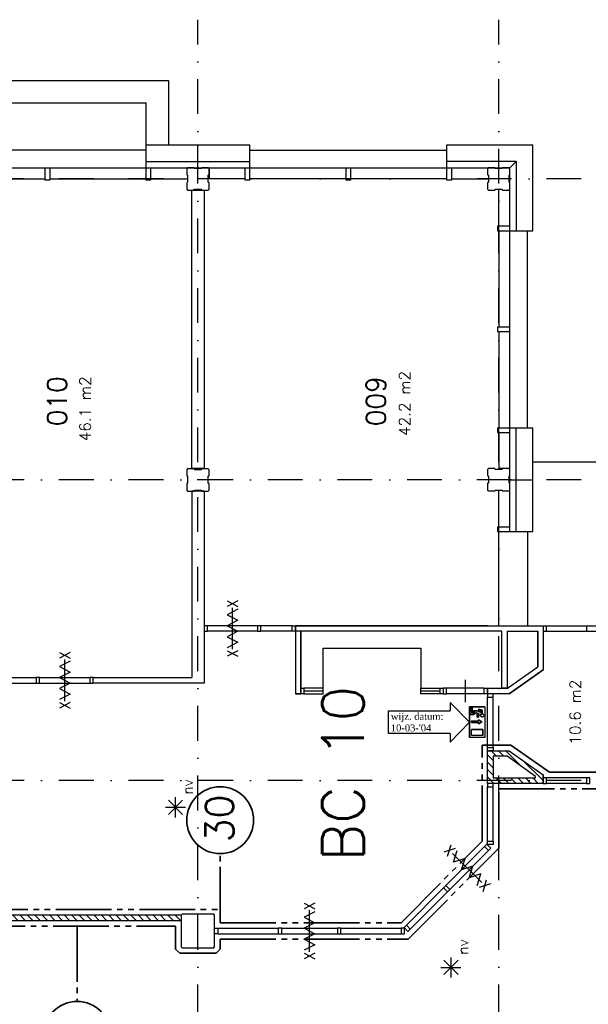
# Model space of a CAD drawing. Extents: x 36324 to 146208, y -50294 to 26426.
# Tile 13 of 39: x 58564 to 68770, y -6618 to 11056. Entities that reach past the tile are written whole.
import ezdxf
from ezdxf.enums import TextEntityAlignment as Align

# ---------------------------------------------------------------- set-up
doc = ezdxf.new("R2010")
doc.units = 0
doc.header["$LTSCALE"] = 100
doc.linetypes.add('B0302', pattern=[12.5, 6.25, -3.125, 0, -3.125])
doc.linetypes.add('B0804', pattern=[15, 10, -1, 1, -1, 1, -1])
for name, color, linetype in [('Bouwkundig', 253, 'CONTINUOUS'), ('Bouwkundig hatch', 254, 'CONTINUOUS'), ('Bouwkundig tekst', 252, 'CONTINUOUS'), ('Stramien', 252, 'B0302')]:
    doc.layers.add(name, color=color, linetype=linetype)
doc.layers.add('brandscheiding', color=40, linetype='B0804', lineweight=35)
doc.styles.add('bouwk tekst', font='romans.shx')
doc.styles.get("Standard").update_dxf_attribs({"font": 'romans.shx'})
pattern_1 = [(135, (55777.52, -168084.84), (-66.29126, -66.29126), [])]

msp = doc.modelspace()

# ---------------------------------------------------------------- hatches: boundary and pattern name
at = {"layer": 'Bouwkundig hatch', "linetype": 'Continuous'}
h = msp.add_hatch(dxfattribs=at)
h.set_pattern_fill('ANSI31', color=256, scale=750, angle=90, style=0)
h.set_pattern_definition(pattern_1)
h.paths.add_polyline_path([(67347.5, -2065.2), (66963.3, -2065.2), (66963.3, -2652.2), (67063, -2652.2), (67963.3, -2652.2), (67963.3, -2496.2)])
h.paths.add_polyline_path([(67063.3, -2165.2), (67315.8, -2165.2), (67863.3, -2552.2), (67063.3, -2552.2)], flags=16)
h = msp.add_hatch(dxfattribs=at)
h.set_pattern_fill('ANSI31', color=256, scale=750, angle=90, style=0)
h.set_pattern_definition(pattern_1)
h.paths.add_polyline_path([(53762.8, -2152.2), (53562.8, -2152.2), (53562.8, -6002.2), (53762.8, -6002.2), (53762.8, -2362.2), (56262.8, -2362.2), (56262.8, -6002.2), (56462.8, -6002.2), (56462.8, -5117.2), (61463.3, -5117.2), (61463.3, -5013.2), (56462.8, -5013.2), (56462.8, -2152.2), (56262.8, -2152.2)])

# ---------------------------------------------------------------- linework, layer by layer
at = {"layer": 'Bouwkundig', "linetype": 'Continuous'}
for p, q in [((56892.3, 9961.3), (61232.8, 9961.3)), ((61232.8, 9961.3), (61232.8, 8811.3)), ((57292.8, 9561.3), (60832.8, 9561.3)), ((60832.8, 8177.3), (60832.8, 9561.3)), ((60832.8, 8711.3), (57292.8, 8711.3)), ((60832.8, 8811.3), (62692.8, 8811.3)), ((61762.8, 8397.3), (61762.8, 8811.3)), ((62692.8, 8177.3), (62692.8, 8811.3)), ((62692.8, 8711.3), (66232.8, 8711.3)), ((66232.8, 8177.3), (66232.8, 8811.3)), ((66232.8, 8811.3), (67776.8, 8811.3)), ((67776.8, 7267.3), (67776.8, 8811.3)), ((60832.8, 8511.3), (62692.8, 8511.3)), ((67476.8, 8511.3), (66232.8, 8511.3)), ((67362.8, 8397.3), (67476.8, 8511.3)), ((67362.8, 8397.2), (67476.8, 8511.2)), ((67476.8, 8511.2), (67476.8, 7267.3)), ((56362.8, 8397.3), (67362.8, 8397.3)), ((59022.8, 8177.3), (59022.8, 8397.3)), ((59102.8, 8397.3), (59102.8, 8177.3)), ((60912.8, 8397.3), (60912.8, 8177.3)), ((61962.8, 8397.3), (61962.8, 8197.3)), ((62612.8, 8177.3), (62612.8, 8397.3)), ((64422.8, 8177.3), (64422.8, 8397.3)), ((64502.8, 8397.3), (64502.8, 8177.3)), ((66312.8, 8397.3), (66312.8, 8177.3)), ((67162.8, 8382.3), (67162.8, 8397.3)), ((67362.8, 1867.3), (67362.8, 8397.2)), ((57372.7, 8197.3), (59022.8, 8197.3)), ((59102.8, 8177.3), (59022.8, 8177.3)), ((59102.8, 8197.3), (60832.8, 8197.3)), ((60912.8, 8177.3), (60832.8, 8177.3)), ((60912.8, 8197.3), (61577.9, 8197.3)), ((62612.8, 8197.3), (61964.6, 8197.3)), ((62692.8, 8177.3), (62612.8, 8177.3)), ((64422.8, 8197.3), (62692.8, 8197.3)), ((64502.8, 8177.3), (64422.8, 8177.3)), ((66232.8, 8197.3), (64502.8, 8197.3)), ((66312.8, 8177.3), (66232.8, 8177.3)), ((66312.8, 8197.3), (66977.9, 8197.3)), ((67347.9, 8197.2), (67362.8, 8197.2)), ((61652.8, 7997.3), (61872.8, 7997.3)), ((67162.8, 7347.3), (67162.8, 8012.3)), ((67362.8, 7347.3), (67142.8, 7347.3)), ((67142.8, 7347.3), (67142.8, 7267.3)), ((67142.8, 7267.3), (67776.8, 7267.3)), ((67162.8, 7267.3), (67162.8, 5537.3)), ((67676.8, 3727.3), (67676.8, 7267.3)), ((67362.8, 5537.3), (67142.8, 5537.3)), ((67142.8, 5537.3), (67142.8, 5457.3)), ((67142.8, 5457.3), (67362.8, 5457.3)), ((67162.8, 5457.3), (67162.8, 3727.3)), ((67142.8, 3727.3), (67776.8, 3727.3)), ((67142.8, 3727.3), (67142.8, 3647.3)), ((67476.8, 1867.3), (67476.8, 3727.3)), ((67776.8, 1867.3), (67776.8, 3727.3)), ((67142.8, 3647.3), (67362.8, 3647.3)), ((67162.8, 3647.3), (67162.8, 2999)), ((72248.8, 3110.3), (67776.8, 3111.3)), ((67362.8, 2997.3), (67162.8, 2997.3)), ((67362.8, 2797.3), (67776.8, 2797.3)), ((67162.8, 1947.3), (67162.8, 2612.3)), ((67362.8, 1947.3), (67142.8, 1947.3)), ((67142.8, 1947.3), (67142.8, 1867.3)), ((67142.8, 1867.3), (67776.8, 1867.3)), ((67162.8, 177.3), (67162.8, 1867.3)), ((67676.8, 1867.3), (67676.8, 177.3)), ((67962.8, 177), (71532.8, 177)), ((67962.8, 177), (67962.8, 77.3)), ((68022.6, 77.3), (68022.6, 177)), ((68740.6, 177), (68740.6, 77.3)), ((63512.8, 77.3), (63512.8, -1042.7)), ((63612.8, -1042.7), (63612.8, 77.3)), ((67316.8, 77.3), (67862.8, 77.3)), ((67962.8, 77.3), (71532.8, 77.3)), ((63512.8, -1042.7), (63612.8, -1042.7)), ((64012.8, -942.7), (63662.8, -942.7)), ((63662.8, -992.7), (64012.8, -992.7)), ((63662.8, -1042.7), (64012.8, -1042.7)), ((64012.8, -1042.7), (64012.8, -942.7)), ((65762.8, -1042.7), (65762.8, -942.7)), ((65762.8, -992.7), (66112.8, -992.7)), ((66112.8, -1042.7), (65762.8, -1042.7)), ((66289.8, -1198.1), (66640.8, -1554.1)), ((66289.8, -1198.1), (66289.8, -1348.1)), ((65184.8, -1760.1), (65184.8, -1348.1)), ((65184.8, -1348.1), (66289.8, -1348.1)), ((66636.9, -1277.2), (66636.9, -1832.1)), ((66914.3, -1277.2), (66636.9, -1277.2)), ((66641.5, -1402), (66703, -1402)), ((66641.5, -1425.1), (66641.5, -1402)), ((66664.6, -1286.4), (66664.6, -1374.3)), ((66687.8, -1286.4), (66664.6, -1286.4)), ((66664.6, -1374.3), (66738.6, -1374.3)), ((66687.8, -1351.2), (66687.8, -1286.4)), ((66776.6, -1351.2), (66687.8, -1351.2)), ((66738.6, -1374.3), (66703, -1402)), ((66762.3, -1385.1), (66710.9, -1425.1)), ((66809.2, -1406.6), (66762.1, -1385.2)), ((66775.6, -1462.1), (66775.6, -1406.6)), ((66809.2, -1406.6), (66775.6, -1406.6)), ((66845, -1382.3), (66776.6, -1351.2)), ((66808, -1346.1), (66808, -1322.3)), ((66868.1, -1337.3), (66808, -1322.3)), ((66845, -1355.3), (66808, -1346.1)), ((66845, -1355.3), (66845, -1382.3)), ((66868.1, -1398.3), (66868.1, -1337.3)), ((66914.3, -1277.2), (66914.3, -1832.1)), ((66640.8, -1554.1), (66289.8, -1910.1)), ((66710.9, -1425.1), (66641.5, -1425.1)), ((66672, -1532.4), (66801.4, -1532.4)), ((66672, -1560.1), (66801.4, -1560.1)), ((66775.6, -1462.1), (66798.7, -1462.1)), ((66798.7, -1462.1), (66798.7, -1429.8)), ((66832.3, -1429.8), (66798.7, -1429.8)), ((66801.4, -1509.3), (66801.4, -1532.4)), ((66856.9, -1546.2), (66801.4, -1509.3)), ((66801.4, -1583.2), (66856.9, -1546.2)), ((66801.4, -1560.1), (66801.4, -1583.2)), ((66289.8, -1760.1), (65184.8, -1760.1)), ((66289.8, -1760.1), (66289.8, -1910.1)), ((66673.9, -1795.1), (66673.9, -1684.1)), ((66877.4, -1684.1), (66673.9, -1684.1)), ((66877.4, -1795.1), (66877.4, -1684.1)), ((66914.3, -1832.1), (66636.9, -1832.1)), ((66877.4, -1795.1), (66673.9, -1795.1)), ((67315.3, -2165.7), (67062.8, -2165.7)), ((67062.8, -2165.7), (67062.8, -2552.7)), ((67825.5, -2526.3), (67315.3, -2165.7)), ((67062.8, -2552.7), (67825.4, -2552.7)), ((67825.4, -2552.7), (67825.5, -2526.3)), ((61489.2, -3209.4), (61233.4, -2953.6)), ((61233.4, -3209.4), (61487.9, -2954.9)), ((61361.6, -3263), (61361.6, -2901.3)), ((61180.7, -3082.1), (61540.6, -3082.1)), ((56462.3, -5013.7), (61462.8, -5013.7)), ((61462.8, -5117.7), (56462.3, -5117.7)), ((61462.8, -5013.7), (61462.8, -5117.7)), ((66434, -6083.4, 2600), (66178.3, -5827.6, 2600)), ((66178.3, -6083.4, 2600), (66432.7, -5828.9, 2600)), ((66306.4, -6137, 2600), (66306.4, -5775.3, 2600)), ((66125.6, -5956.1, 2600), (66485.4, -5956.1, 2600))]:
    msp.add_line(p, q, dxfattribs=at)
for points in [[(61562.9, 8012.3), (61577.9, 7997.3), (61692.9, 7997.3), (61700.9, 8012.3), (61825.9, 8012.3), (61830.9, 7997.3), (61947.9, 7997.3), (61962.9, 8012.3), (61962.9, 8131.3), (61947.9, 8139.3), (61947.9, 8264.3), (61962.9, 8269.3), (61962.9, 8382.3), (61947.9, 8397.3), (61832.9, 8397.3), (61824.9, 8382.3), (61699.9, 8382.3), (61694.9, 8397.3), (61577.9, 8397.3), (61562.9, 8382.3), (61562.9, 8271.3), (61577.9, 8263.3), (61577.9, 8138.3), (61562.9, 8133.3), (61562.9, 8012.3)], [(66962.9, 8012.3), (66977.9, 7997.3), (67092.9, 7997.3), (67100.9, 8012.3), (67225.9, 8012.3), (67230.9, 7997.3), (67347.9, 7997.3), (67362.9, 8012.3), (67362.9, 8131.3), (67347.9, 8139.3), (67347.9, 8264.3), (67362.9, 8269.3), (67362.9, 8382.3), (67347.9, 8397.3), (67232.9, 8397.3), (67224.9, 8382.3), (67099.9, 8382.3), (67094.9, 8397.3), (66977.9, 8397.3), (66962.9, 8382.3), (66962.9, 8271.3), (66977.9, 8263.3), (66977.9, 8138.3), (66962.9, 8133.3), (66962.9, 8012.3)], [(61652.8, 2997.3), (61652.8, 7997.3)], [(61872.8, 7997.3), (61872.8, 2997.3)], [(61563.8, 2608.3), (61578.8, 2593.3), (61693.8, 2593.3), (61701.8, 2608.3), (61826.8, 2608.3), (61831.8, 2593.3), (61948.8, 2593.3), (61963.8, 2608.3), (61963.8, 2727.3), (61948.8, 2735.3), (61948.8, 2860.3), (61963.8, 2865.3), (61963.8, 2978.3), (61948.8, 2993.3), (61833.8, 2993.3), (61825.8, 2978.3), (61700.8, 2978.3), (61695.8, 2993.3), (61578.8, 2993.3), (61563.8, 2978.3), (61563.8, 2867.3), (61578.8, 2859.3), (61578.8, 2734.3), (61563.8, 2729.3), (61563.8, 2608.3)], [(61872.8, 2997.3), (61652.8, 2997.3)], [(66962.3, 2612.3), (66977.3, 2597.3), (67092.3, 2597.3), (67100.3, 2612.3), (67225.3, 2612.3), (67230.3, 2597.3), (67347.3, 2597.3), (67362.3, 2612.3), (67362.3, 2731.3), (67347.3, 2739.3), (67347.3, 2864.3), (67362.3, 2869.3), (67362.3, 2982.3), (67347.3, 2997.3), (67232.3, 2997.3), (67224.3, 2982.3), (67099.3, 2982.3), (67094.3, 2997.3), (66977.3, 2997.3), (66962.3, 2982.3), (66962.3, 2871.3), (66977.3, 2863.3), (66977.3, 2738.3), (66962.3, 2733.3), (66962.3, 2612.3)], [(61652.8, 2597.3), (61652.8, -752.7)], [(61652.8, 2597.3), (61872.8, 2597.3)], [(61872.8, 2597.3), (61872.8, -852.7)], [(62479.8, 624.3), (62286.3, 524.3)], [(62286.3, 624.3), (62479.8, 524.3)], [(62479.8, 473.3), (62286.3, 374.3), (62479.8, 275.3), (62286.3, 176.3), (62479.8, 77.3), (62286.3, -21.7), (62479.8, -120.7), (62286.3, -219.7)], [(62382.8, -245.7), (62382.8, 499.3)], [(62833.1, 177), (61932.6, 177)], [(62382.8, -72.7), (62382.8, 127.3), (62382.8, 327.3)], [(63453.1, 177), (62892.8, 177)], [(63512.8, 77.3), (63512.8, 177.3)], [(66962.8, 177.3), (63512.8, 177.3), (63512.8, 77.3)], [(63512.8, 177.3), (66962.8, 177.3)], [(66962.8, 177.3), (67962.8, 177.3)], [(67962.8, 177.3), (67962.8, -612.7)], [(67962.8, 177.3), (67962.8, -612.8)], [(62833.1, 77.3), (61932.6, 77.3)], [(63453.1, 77.3), (62892.8, 77.3)], [(66962.8, 77.3), (63512.8, 77.3)], [(63612.8, 77.3), (63612.8, -1042.7)], [(66962.8, 77.3), (63612.8, 77.3), (63612.8, 77.3)], [(67216.8, 77.3), (63612.8, 77.3)], [(67216.8, -942.7), (67216.8, 77.3)], [(67316.8, 77.3), (67316.8, -942.7)], [(67862.8, 77.3), (67862.8, -560.7)], [(67862.8, -560.7), (67862.8, 77.3)], [(59276.3, -305.5), (59469.8, -405.5)], [(59469.8, -305.5), (59276.3, -405.5)], [(62479.8, -270.7), (62286.3, -370.7)], [(62286.3, -270.7), (62479.8, -370.7)], [(64012.8, -942.7), (64012.8, -222.7), (65762.8, -222.7), (65762.8, -942.7), (66162.8, -942.7)], [(59469.8, -456.5), (59276.3, -555.5), (59469.8, -654.5), (59276.3, -753.5), (59469.8, -852.5), (59276.3, -951.5), (59469.8, -1050.5), (59276.3, -1149.5)], [(59372.8, -1175.5), (59372.8, -430.5)], [(59372.8, -1002.5), (59372.8, -802.5), (59372.8, -602.5)], [(59372.8, -1002.7), (59372.8, -802.7), (59372.8, -602.7)], [(67317.1, -942.7), (67862.8, -560.7)], [(67317.3, -942.7), (67862.8, -560.7)], [(67962.8, -612.8), (67348.6, -1042.7)], [(67348.8, -1042.7), (67962.8, -612.7)], [(58302.6, -752.7), (58862.8, -752.7)], [(58302.6, -852.5), (58862.8, -852.5)], [(58922.6, -752.7), (59823.1, -752.7)], [(58922.6, -852.5), (59823.1, -852.5)], [(59882.8, -752.7), (61652.8, -752.7)], [(59882.8, -852.7), (59882.8, -752.7)], [(61872.8, -852.7), (59882.8, -852.7)], [(61652.8, -852.7), (59882.8, -852.7)], [(61872.8, -852.7), (61652.8, -852.7)], [(66562.7, -792.7), (66562.7, -992.7), (66562.7, -1192.7)], [(63612.8, -1042.7), (63512.8, -1042.7)], [(66162.8, -992.7), (66162.8, -1042.7), (66112.8, -1042.7), (66112.8, -942.7), (66162.8, -942.7)], [(66902.8, -942.7), (66222.6, -943)], [(66902.8, -1042.7), (66222.6, -1042.7)], [(66962.8, -942.7), (67317.1, -942.7)], [(66962.8, -1042.7), (66962.8, -942.7)], [(67348.6, -1042.7), (66962.8, -1042.7)], [(67316.8, -942.7), (67216.8, -942.7)], [(59276.3, -1200.5), (59469.8, -1300.5)], [(59469.8, -1200.5), (59276.3, -1300.5)], [(66962.8, -2005.7), (66962.8, -1102.5)], [(67062.8, -2005.7), (67062.6, -1102.5)], [(66636.9, -1277.2), (66914.3, -1277.2), (66914.3, -1832.1), (66636.9, -1832.1), (66636.9, -1277.2)], [(66664.6, -1286.4), (66687.8, -1286.4), (66687.8, -1351.2), (66776.6, -1351.2), (66845, -1382.3), (66845, -1355.3), (66808, -1346.1), (66808, -1322.3), (66868.1, -1337.3), (66868.1, -1398.3), (66862.3, -1398.8), (66859.8, -1399.2), (66857.2, -1400), (66854.5, -1400.9), (66851, -1402.6), (66848.3, -1404.2), (66846.4, -1405.5), (66844.1, -1407.4), (66842.2, -1409.2), (66839.7, -1412), (66837.8, -1414.8), (66836, -1417.8), (66834.7, -1420.8), (66833.3, -1424.9), (66832.6, -1427.8), (66831.9, -1429.8), (66798.7, -1429.8), (66798.7, -1462.1), (66775.6, -1462.1), (66775.6, -1406.6), (66809.2, -1406.6), (66762.1, -1385.2), (66710.9, -1425.1), (66641.5, -1425.1), (66641.5, -1402), (66703, -1402), (66738.6, -1374.3), (66664.6, -1374.3), (66664.6, -1286.4)], [(66868.1, -1398.3), (66867.7, -1398.3), (66867.3, -1398.3), (66866.9, -1398.3), (66866.5, -1398.3), (66866.1, -1398.3), (66865.7, -1398.4), (66865.3, -1398.4), (66864.9, -1398.4), (66864.4, -1398.5), (66864, -1398.5), (66863.6, -1398.6), (66863.2, -1398.6), (66862.8, -1398.7), (66862.4, -1398.7), (66862, -1398.8), (66861.6, -1398.9), (66861.2, -1398.9), (66860.8, -1399), (66860.4, -1399.1), (66860, -1399.2), (66859.6, -1399.3), (66859.2, -1399.4), (66858.8, -1399.5), (66858.5, -1399.6), (66858.1, -1399.7), (66857.7, -1399.8), (66857.3, -1399.9), (66856.9, -1400.1), (66856.5, -1400.2), (66856.1, -1400.3), (66855.7, -1400.5), (66855.4, -1400.6), (66855, -1400.7), (66854.6, -1400.9), (66854.2, -1401), (66853.9, -1401.2), (66853.5, -1401.4), (66853.1, -1401.5), (66852.7, -1401.7), (66852.4, -1401.9), (66852, -1402.1), (66851.6, -1402.2), (66851.3, -1402.4), (66850.9, -1402.6), (66850.6, -1402.8), (66850.2, -1403), (66849.9, -1403.2), (66849.5, -1403.4), (66849.2, -1403.6), (66848.8, -1403.9), (66848.5, -1404.1), (66848.1, -1404.3), (66847.8, -1404.5), (66847.5, -1404.8), (66847.1, -1405), (66846.8, -1405.2), (66846.5, -1405.5), (66846.1, -1405.7), (66845.8, -1406), (66845.5, -1406.2), (66845.2, -1406.5), (66844.9, -1406.7), (66844.6, -1407), (66844.3, -1407.3), (66844, -1407.5), (66843.7, -1407.8), (66843.4, -1408.1), (66843.1, -1408.4), (66842.8, -1408.7), (66842.5, -1408.9), (66842.2, -1409.2), (66841.9, -1409.5), (66841.6, -1409.8), (66841.4, -1410.1), (66841.1, -1410.4), (66840.8, -1410.7), (66840.6, -1411), (66840.3, -1411.3), (66840, -1411.7), (66839.8, -1412), (66839.5, -1412.3), (66839.3, -1412.6), (66839, -1413), (66838.8, -1413.3), (66838.6, -1413.6), (66838.3, -1413.9), (66838.1, -1414.3), (66837.9, -1414.6), (66837.7, -1415), (66837.4, -1415.3), (66837.2, -1415.7), (66837, -1416), (66836.8, -1416.4), (66836.6, -1416.7), (66836.4, -1417.1), (66836.2, -1417.4), (66836, -1417.8), (66835.8, -1418.1), (66835.7, -1418.5), (66835.5, -1418.9), (66835.3, -1419.2), (66835.2, -1419.6), (66835, -1420), (66834.8, -1420.4), (66834.7, -1420.7), (66834.5, -1421.1), (66834.4, -1421.5), (66834.2, -1421.9), (66834.1, -1422.3), (66834, -1422.6), (66833.8, -1423), (66833.7, -1423.4), (66833.6, -1423.8), (66833.5, -1424.2), (66833.3, -1424.6), (66833.2, -1425), (66833.1, -1425.4), (66833, -1425.8), (66832.9, -1426.2), (66832.8, -1426.6), (66832.8, -1427), (66832.7, -1427.4), (66832.6, -1427.8), (66832.5, -1428.2), (66832.5, -1428.6), (66832.4, -1429), (66832.3, -1429.4), (66832.3, -1429.8)], [(66887.7, -1454), (66886.7, -1454.9), (66885.7, -1455.8), (66884.6, -1456.7), (66883.5, -1457.5), (66882.4, -1458.2), (66881.2, -1458.9), (66880, -1459.5), (66878.7, -1460), (66877.5, -1460.5), (66876.2, -1460.9), (66874.8, -1461.3), (66873.5, -1461.6), (66872.2, -1461.8), (66870.8, -1462), (66869.5, -1462.1), (66868.1, -1462.1), (66866.7, -1462.1), (66865.4, -1462), (66864, -1461.8), (66862.7, -1461.6), (66861.4, -1461.3), (66860.1, -1460.9), (66858.8, -1460.5), (66857.5, -1460), (66856.2, -1459.5), (66855, -1458.9), (66853.8, -1458.2), (66852.7, -1457.5), (66851.6, -1456.7), (66850.5, -1455.8), (66849.5, -1454.9), (66848.5, -1454), (66847.5, -1453), (66846.7, -1452), (66845.8, -1450.9), (66845, -1449.8), (66844.3, -1448.7), (66843.6, -1447.5), (66843, -1446.3), (66842.5, -1445), (66842, -1443.7), (66841.6, -1442.4), (66841.2, -1441.1), (66840.9, -1439.8), (66840.7, -1438.5), (66840.5, -1437.1), (66840.4, -1435.8), (66840.4, -1434.4), (66840.4, -1433), (66840.5, -1431.7), (66840.7, -1430.3), (66840.9, -1429), (66841.2, -1427.6), (66841.6, -1426.3), (66842, -1425), (66842.5, -1423.8), (66843, -1422.5), (66843.6, -1421.3), (66844.3, -1420.1), (66845, -1419), (66845.8, -1417.9), (66846.7, -1416.8), (66847.5, -1415.8), (66848.5, -1414.8), (66849.5, -1413.8), (66850.5, -1412.9), (66851.6, -1412.1), (66852.7, -1411.3), (66853.8, -1410.6), (66855, -1409.9), (66856.2, -1409.3), (66857.5, -1408.8), (66858.8, -1408.3), (66860.1, -1407.8), (66861.4, -1407.5), (66862.7, -1407.2), (66864, -1406.9), (66865.4, -1406.8), (66866.7, -1406.7), (66868.1, -1406.6), (66869.5, -1406.7), (66870.8, -1406.8), (66872.2, -1406.9), (66873.5, -1407.2), (66874.8, -1407.5), (66876.2, -1407.8), (66877.5, -1408.3), (66878.7, -1408.8), (66880, -1409.3), (66881.2, -1409.9), (66882.4, -1410.6), (66883.5, -1411.3), (66884.6, -1412.1), (66885.7, -1412.9), (66886.7, -1413.8), (66887.7, -1414.8), (66888.7, -1415.8), (66889.6, -1416.8), (66890.4, -1417.9), (66891.2, -1419), (66891.9, -1420.1), (66892.6, -1421.3), (66893.2, -1422.5), (66893.7, -1423.8), (66894.2, -1425), (66894.7, -1426.3), (66895, -1427.6), (66895.3, -1429), (66895.5, -1430.3), (66895.7, -1431.7), (66895.8, -1433), (66895.8, -1434.4), (66895.8, -1435.8), (66895.7, -1437.1), (66895.5, -1438.5), (66895.3, -1439.8), (66895, -1441.1), (66894.7, -1442.4), (66894.2, -1443.7), (66893.7, -1445), (66893.2, -1446.3), (66892.6, -1447.5), (66891.9, -1448.7), (66891.2, -1449.8), (66890.4, -1450.9), (66889.6, -1452), (66888.7, -1453), (66887.7, -1454)], [(66872.2, -1406.9), (66876.8, -1408), (66882, -1410.4), (66885.8, -1413.1), (66888.4, -1415.4), (66891.3, -1419.2), (66893.4, -1423.1), (66895.3, -1428.7), (66895.8, -1436.1), (66894.7, -1442.3), (66893.1, -1446.4), (66892, -1448.5), (66890.3, -1451.1), (66888.5, -1453.3), (66885.1, -1456.3), (66881.5, -1458.7), (66877.2, -1460.6), (66871.5, -1461.9), (66867.2, -1462.1), (66863.7, -1461.8), (66858.1, -1460.3), (66854.6, -1458.6), (66850.3, -1455.6), (66846.1, -1451.3), (66844.2, -1448.4), (66842.1, -1444), (66840.9, -1439.7), (66840.4, -1433), (66841.4, -1426.9), (66843, -1422.7), (66844.8, -1419.4), (66847.1, -1416.2), (66850.6, -1412.9), (66854.5, -1410.2), (66857.8, -1408.6), (66862, -1407.3), (66864.8, -1406.8), (66869.4, -1406.7), (66872.2, -1406.9)], [(66672, -1560.1), (66672, -1532.4), (66801.4, -1532.4), (66801.4, -1509.3), (66856.9, -1546.2), (66801.4, -1583.2), (66801.4, -1560.1), (66672, -1560.1)], [(66673.9, -1684.1), (66877.4, -1684.1), (66877.4, -1795.1), (66673.9, -1795.1), (66673.9, -1684.1)], [(66962.8, -2065.7), (67347.1, -2065.7)], [(67962.8, -2652.7), (66962.8, -2652.7), (66962.8, -2065.7), (67347.3, -2065.7)], [(66962.8, -2652.7), (66962.8, -2065.7)], [(67347.1, -2065.7), (67962.8, -2496.7)], [(67962.8, -2652.7), (67962.8, -2496.7)], [(67962.8, -2496.7), (67962.8, -2652.7)], [(68740.6, -2553), (68022.6, -2553)], [(67962.8, -2652.7), (66962.8, -2652.7)], [(66962.8, -3692.7), (66962.8, -2712.5)], [(67062.8, -3692.7), (67062.6, -2712.5)], [(68740.6, -2652.7), (68022.6, -2652.7)], [(66382.1, -3823.5), (66174.8, -3890.2)], [(66212.1, -4487.7), (66909.2, -3786.2)], [(66245.7, -3960.7), (66311.2, -3753)], [(66282.9, -4558), (66979.9, -3856.5)], [(66773.5, -4485.1), (66839.6, -4278.1), (66633, -4345.6), (66699.2, -4138.5), (66492.6, -4206), (66558.7, -3999), (66352.1, -4066.5), (66418.3, -3859.4)], [(66331.8, -3909.5), (66860.3, -4434.7)], [(66880.6, -4591.6), (66946, -4383.8)], [(65504.9, -5199.5), (66170, -4530.1)], [(67017, -4454.3), (66809.6, -4521.1)], [(65575.7, -5269.8), (66240.8, -4600.4)], [(63864.8, -4805.2), (63671.3, -4905.2)], [(63671.3, -4805.2), (63864.8, -4905.2)], [(63767.8, -5675.2), (63767.8, -4930.2)], [(61462.8, -5587.7), (61477.8, -5602.7), (62047.8, -5602.7), (62062.8, -5587.7), (62062.8, -5017.7), (62047.8, -5002.7), (61477.8, -5002.7), (61462.8, -5017.7), (61462.8, -5587.7)], [(63864.8, -4956.2), (63671.3, -5055.2), (63864.8, -5154.2), (63671.3, -5253.2), (63864.8, -5352.2), (63671.3, -5451.2), (63864.8, -5550.2), (63671.3, -5649.2)], [(62122.6, -5253), (63204, -5253)], [(63267.8, -5253), (64267.8, -5253)], [(64327.6, -5253), (65413.1, -5253)], [(62122.6, -5352), (63204, -5352)], [(63267.8, -5352), (64267.8, -5352)], [(64327.6, -5352), (65413.1, -5352)], [(63864.8, -5700.2), (63671.3, -5800.2)], [(63671.3, -5700.2), (63864.8, -5800.2)]]:
    msp.add_lwpolyline(points, dxfattribs=at)
for points in [[(61872.8, 77.3), (61932.6, 77.3), (61932.6, 177), (61872.8, 177)], [(62833.1, 77.3), (62892.8, 77.3), (62892.8, 177), (62833.1, 177)], [(63512.8, 77.3), (63453.1, 77.3), (63453.1, 177), (63512.8, 177)], [(58922.6, -752.7), (58862.8, -752.7), (58862.8, -852.5), (58922.6, -852.5)], [(59882.8, -752.7), (59823.1, -752.7), (59823.1, -852.5), (59882.8, -852.5)], [(63662.8, -992.7), (63662.8, -1042.7), (63612.8, -1042.7), (63612.8, -942.7), (63662.8, -942.7)], [(66162.8, -1042.7), (66222.6, -1042.7), (66222.6, -943), (66162.8, -943)], [(66962.8, -1042.7), (66902.8, -1042.7), (66902.8, -942.7), (66962.8, -942.7)], [(66962.8, -1042.7), (66962.8, -1102.5), (67062.6, -1102.5), (67062.6, -1042.7)], [(66868.1, -1398.3), (66861.4, -1398.9), (66851.5, -1402.3), (66846, -1405.8), (66842.1, -1409.4), (66837.3, -1415.5), (66834.2, -1421.9), (66832.8, -1426.8), (66831.9, -1429.8), (66798.7, -1429.8), (66798.7, -1462.1), (66775.6, -1462.1), (66775.6, -1406.6), (66809.2, -1406.6), (66762.1, -1385.2), (66710.9, -1425.1), (66641.5, -1425.1), (66641.5, -1402), (66703, -1402), (66738.6, -1374.3), (66664.6, -1374.3), (66664.6, -1286.4), (66687.8, -1286.4), (66687.8, -1351.2), (66776.6, -1351.2), (66845, -1382.3), (66845, -1355.3), (66808, -1346.1), (66808, -1322.3), (66868.1, -1337.3)], [(66962.8, -2065.7), (66962.8, -2005.7), (67062.8, -2005.7), (67062.8, -2065.7)], [(67962.8, -2652.7), (68022.6, -2652.7), (68022.6, -2553), (67962.8, -2553)], [(68740.6, -2652.7), (68800.3, -2652.7), (68800.3, -2553), (68740.6, -2553)], [(66962.8, -2652.7), (66962.8, -2712.5), (67062.6, -2712.5), (67062.6, -2652.7)], [(66962.8, -3752.7), (66962.8, -3692.7), (67062.8, -3692.7), (67062.8, -3752.7)], [(66951.3, -3743.8), (66909.2, -3786.2), (66979.9, -3856.5), (67022, -3814.1)], [(66212.1, -4487.7), (66170, -4530.1), (66240.8, -4600.4), (66282.9, -4558)], [(62062.8, -5253), (62122.6, -5253), (62122.6, -5352), (62062.8, -5352)], [(63267.8, -5253), (63204, -5253), (63204, -5352), (63267.8, -5352)], [(64327.6, -5253), (64267.8, -5253), (64267.8, -5352), (64327.6, -5352)], [(65472.8, -5253), (65413.1, -5253), (65413.1, -5352), (65472.8, -5352)], [(65462.8, -5241.9), (65504.9, -5199.5), (65575.7, -5269.8), (65533.6, -5312.2)]]:
    msp.add_lwpolyline(points, close=True, dxfattribs=at)
at = {"layer": 'brandscheiding'}
for p, q in [((66862.8, -1965.7), (67378.6, -1965.7)), ((66862.8, -3690.9), (66862.8, -1965.7)), ((67378.6, -1965.7), (68074.8, -2453)), ((65410.2, -5153), (66862.8, -3690.9)), ((62162.8, -5153), (62162.8, -3913.7)), ((56212.3, -4913.7), (62162.8, -4913.7)), ((56162.3, -5217.7), (61362.8, -5217.7)), ((59597.3, -5217.7), (59597.3, -6567.7)), ((61362.8, -5217.7), (61362.8, -5629.2)), ((62162.8, -5153), (65410.2, -5153)), ((62162.8, -5629.2), (62162.8, -5452)), ((61362.8, -5629.2), (61436.4, -5702.7)), ((62089.3, -5702.7), (62162.8, -5629.2)), ((61436.4, -5702.7), (62089.3, -5702.7))]:
    msp.add_line(p, q, dxfattribs=at)
for points in [[(62162.8, -5452), (65535.7, -5452), (67162.9, -3814.2), (67162.6, -2752.7), (72862.8, -2752.7), (72862.8, 276.2), (72669.3, 276.3), (72669.3, 4234.4)], [(68074.8, -2453), (72437.6, -2453), (72437.6, -7247.7), (71837.8, -7247.7), (71837.8, -13578.2), (70037.8, -13578.2), (70037.8, -13683.1), (67678.6, -13699)]]:
    msp.add_lwpolyline(points, dxfattribs=at)
at = {"layer": 'brandscheiding', "linetype": 'Continuous'}
for centre in [(62162.8, -3313.7), (59597.3, -7167.7)]:
    msp.add_circle(centre, 600, dxfattribs=at)
at = {"layer": 'Stramien'}
for p, q in [((61762.8, -40641.2), (61762.8, 11055.6)), ((67162.8, -40641.2), (67162.8, 11055.6)), ((133648.8, 8196.8), (36324.1, 8196.8)), ((133648.8, 2796.8), (36324.1, 2796.8)), ((133648.8, -2603.2), (36324.1, -2603.2))]:
    msp.add_line(p, q, dxfattribs=at)

# ---------------------------------------------------------------- texts
at = {"layer": 'Bouwkundig tekst', "linetype": 'Continuous'}
for s, height, p in [('010', 350, (59410.8, 3756.3)), ('009', 350, (65132.8, 3756.3)), ('BC 10', 750, (64741.3, -4051.6))]:
    msp.add_text(s, height=height, rotation=90, dxfattribs=at).set_placement(p)
for p in [(61577, -2716.6), (66521.8, -5590.6, 2600)]:
    msp.add_text('nv', height=185.94, rotation=90, dxfattribs=at).set_placement(p, align=Align.MIDDLE)
at = {"layer": 'Bouwkundig tekst', "linetype": 'Continuous', "char_height": 200, "width": 1805, "attachment_point": 1, "rotation": 90, "style": 'bouwk tekst'}
for s, insert in [('46.1 m2', (59638.3, 3487.4)), ('42.2 m2', (65374.3, 3583.4)), ('10.6 m2', (68436.3, -1956.6))]:
    msp.add_mtext(s, dxfattribs=dict(at, insert=insert))
at = {"layer": 'Bouwkundig tekst', "linetype": 'Continuous', "insert": (65225.8, -1386.1), "char_height": 125, "width": 1017, "attachment_point": 1, "style": 'bouwk tekst'}
msp.add_mtext("{\\fTimes New Roman|b0|i0|c0|p18;wijz. datum:\\P10-03-'04}", dxfattribs=at)
at = {"layer": 'brandscheiding', "linetype": 'Continuous'}
msp.add_text('30', height=500, rotation=90, dxfattribs=at).set_placement((62399.4, -3711.4))

doc.saveas('drawing.dxf')
